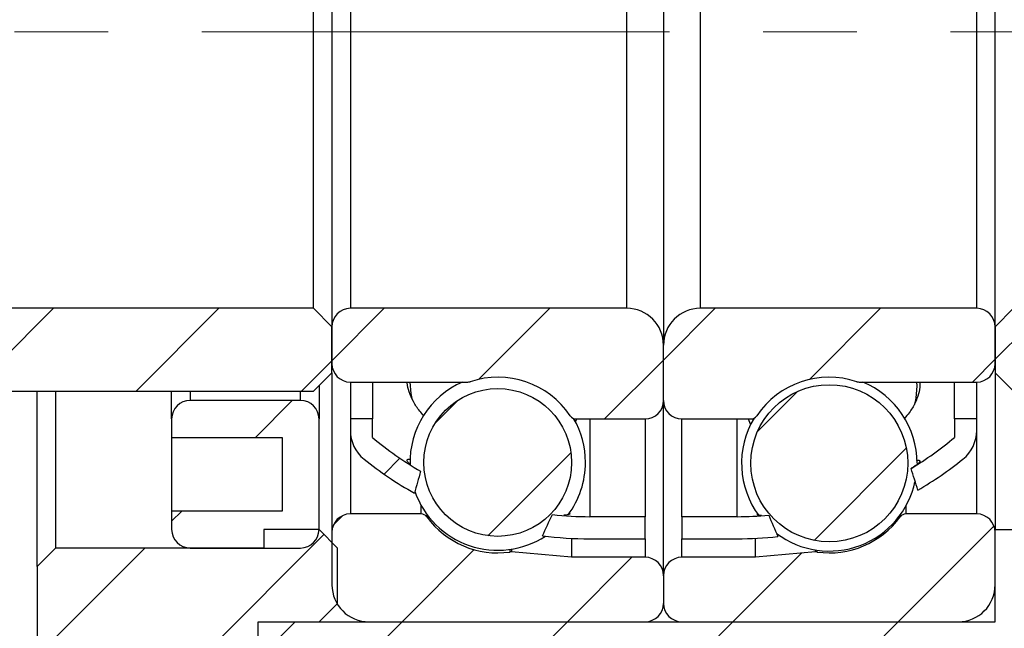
# Model space of a CAD drawing. Header units: millimetres. Extents: x 3 to 296, y 67 to 187.
# Tile 4 of 10: x 104 to 131, y 92 to 108. Entities that reach past the tile are written whole.
import ezdxf

# ---------------------------------------------------------------- set-up
doc = ezdxf.new("R2010")
doc.units = ezdxf.units.MM
doc.linetypes.add('CENTERX2', pattern=[20.319999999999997, 12.7, -2.54, 2.54, -2.54])
doc.layers.add('FORMAT', color=7, linetype='Continuous')
doc.styles.add('SLDTEXTSTYLE0', font='TXT', dxfattribs={"width": 0.75})
doc.dimstyles.new('SLDDIMSTYLE1', dxfattribs={"dimtxt": 3.5, "dimasz": 2.5, "dimexe": 0, "dimexo": 0.0625, "dimgap": 0.875, "dimtad": 1, "dimrnd": 1e-09, "dimzin": 12, "dimdsep": 46, "dimtxsty": 'SLDTEXTSTYLE0', "dimsah": 1, "dimcen": 0.09, "dimadec": 0, "dimazin": 3, "dimtfac": 1, "dimtofl": 0, "dimtmove": 0, "dimatfit": 3, "dimfxl": 1, "dimfrac": 2, "dimtolj": 1, "dimtzin": 12, "dimarcsym": 0})
pattern_1 = [(45, (0, 0), (-2.245064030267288, 2.245064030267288), [])]

# ---------------------------------------------------------------- blocks, each defined once
blk = doc.blocks.new('_D_10')
at = {"layer": 'FORMAT', "color": 7}
for p, q in [((94.7111454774, 94.5632442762), (94.7111454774, 78.0847774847)), ((130.7111454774, 91.1632442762), (130.7111454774, 78.0847774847)), ((130.7111454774, 79.0847774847), (94.7111454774, 79.0847774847))]:
    blk.add_line(p, q, dxfattribs=at)
for points in [[(94.7111454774, 79.0847774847), (97.2111454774, 78.8347774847), (97.2111454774, 79.3347774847)], [(130.7111454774, 79.0847774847), (128.2111454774, 79.3347774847), (128.2111454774, 78.8347774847)]]:
    blk.add_solid(points, dxfattribs=at)
at = {"layer": 'FORMAT', "color": 7, "insert": (110.9083868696, 83.5965143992), "char_height": 3.5, "attachment_point": 1, "style": 'SLDTEXTSTYLE0'}
blk.add_mtext('36', dxfattribs=at)
blk = doc.blocks.new('_D_11')
at = {"layer": 'FORMAT', "color": 7}
for p, q in [((130.7111454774, 91.1632442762), (130.7111454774, 78.0847774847)), ((136.7111454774, 88.1632442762), (136.7111454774, 78.0847774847)), ((130.7111454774, 79.0847774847), (136.7111454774, 79.0847774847))]:
    blk.add_line(p, q, dxfattribs=at)
for points in [[(130.7111454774, 79.0847774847), (133.2111454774, 78.8347774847), (133.2111454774, 79.3347774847)], [(136.7111454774, 79.0847774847), (134.2111454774, 79.3347774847), (134.2111454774, 78.8347774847)]]:
    blk.add_solid(points, dxfattribs=at)
at = {"layer": 'FORMAT', "color": 7, "insert": (133.2245005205, 83.5965143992), "char_height": 3.5, "attachment_point": 1, "style": 'SLDTEXTSTYLE0'}
blk.add_mtext('6', dxfattribs=at)
blk = doc.blocks.new('_D_12')
at = {"layer": 'FORMAT', "color": 7}
for p, q in [((131.2111454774, 115.6632442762), (149.4663116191, 115.6632442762)), ((148.4663116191, 115.6632442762), (148.4663116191, 100.6632442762)), ((131.2111454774, 100.6632442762), (149.4663116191, 100.6632442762))]:
    blk.add_line(p, q, dxfattribs=at)
for points in [[(148.4663116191, 115.6632442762), (148.2163116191, 113.1632442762), (148.7163116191, 113.1632442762)], [(148.4663116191, 100.6632442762), (148.7163116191, 103.1632442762), (148.2163116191, 103.1632442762)]]:
    blk.add_solid(points, dxfattribs=at)
at = {"layer": 'FORMAT', "color": 7, "char_height": 3.5, "attachment_point": 1, "rotation": 90.00000000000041, "style": 'SLDTEXTSTYLE0'}
for s, insert in [('15', (143.9011023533, 107.5642229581)), ('%%c', (143.9545745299, 102.2857855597))]:
    blk.add_mtext(s, dxfattribs=dict(at, insert=insert))

msp = doc.modelspace()

# ---------------------------------------------------------------- hatches: boundary and pattern name
at = {"layer": 'FORMAT', "linetype": 'Continuous', "lineweight": 18}
h = msp.add_hatch(dxfattribs=at)
h.set_pattern_fill('ANSI31', color=256, style=0)
h.set_pattern_definition(pattern_1)
edge = h.paths.add_edge_path(flags=0)
edge.add_line((112.7111454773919, 100.1632442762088), (112.2111454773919, 100.6632442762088))
edge.add_line((112.2111454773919, 100.6632442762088), (103.2111454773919, 100.6632442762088))
edge.add_arc((103.2111454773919, 100.1632442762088), 0.5, 90, 180)
edge.add_line((102.7111454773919, 100.1632442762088), (102.7111454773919, 98.91324427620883))
edge.add_arc((103.2111454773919, 98.91324427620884), 0.5, 180.0000000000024, 270.0000000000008)
edge.add_line((103.2111454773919, 98.41324427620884), (112.2111454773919, 98.41324427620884))
edge.add_line((112.2111454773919, 98.41324427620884), (112.7111454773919, 98.91324427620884))
edge.add_line((112.7111454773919, 98.91324427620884), (112.7111454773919, 100.1632442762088))
h = msp.add_hatch(dxfattribs=at)
h.set_pattern_fill('ANSI31', color=256, style=0)
h.set_pattern_definition(pattern_1)
edge = h.paths.add_edge_path(flags=0)
edge.add_line((120.7111454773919, 100.6632442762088), (113.2111454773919, 100.6632442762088))
edge.add_arc((113.2111454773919, 100.1632442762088), 0.4999999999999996, 90, 180)
edge.add_line((112.7111454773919, 100.1632442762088), (112.7111454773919, 99.16324427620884))
edge.add_arc((113.2111454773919, 99.16324427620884), 0.5, 180, 270.0000000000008)
edge.add_line((113.2111454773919, 98.66324427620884), (116.3985252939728, 98.66324427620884))
edge.add_arc((116.3985252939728, 98.86324427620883), 0.2000000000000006, 270.0000000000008, 288.3497385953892)
edge.add_arc((117.2111454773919, 96.41324427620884), 2.381250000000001, 34.17644735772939, 108.34973859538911, ccw=False)
edge.add_arc((119.3466434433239, 97.86324427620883), 0.2000000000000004, 214.1764473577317, 270.0000000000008)
edge.add_line((119.3466434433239, 97.66324427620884), (121.2111454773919, 97.66324427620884))
edge.add_arc((121.2111454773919, 98.16324427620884), 0.5000000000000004, 270.0000000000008, 360.0000000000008)
edge.add_line((121.7111454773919, 98.16324427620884), (121.7111454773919, 99.66324427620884))
edge.add_arc((120.7111454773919, 99.66324427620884), 1, 0, 90)
h = msp.add_hatch(dxfattribs=at)
h.set_pattern_fill('ANSI31', color=256, style=0)
h.set_pattern_definition(pattern_1)
edge = h.paths.add_edge_path(flags=0)
edge.add_line((130.7111454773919, 99.16324427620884), (130.7111454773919, 100.1632442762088))
edge.add_arc((130.2111454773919, 100.1632442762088), 0.4999999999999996, 0, 90)
edge.add_line((130.2111454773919, 100.6632442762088), (122.7111454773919, 100.6632442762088))
edge.add_arc((122.7111454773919, 99.66324427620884), 1, 90, 180.0000000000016)
edge.add_line((121.7111454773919, 99.66324427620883), (121.7111454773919, 98.16324427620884))
edge.add_arc((122.2111454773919, 98.16324427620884), 0.5000000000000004, 180, 270.0000000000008)
edge.add_line((122.2111454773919, 97.66324427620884), (124.0756475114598, 97.66324427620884))
edge.add_arc((124.0756475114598, 97.86324427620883), 0.2000000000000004, 270.0000000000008, 325.8235526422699)
edge.add_arc((126.2111454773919, 96.41324427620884), 2.381250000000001, 71.65026140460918, 145.8235526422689, ccw=False)
edge.add_arc((127.0237656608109, 98.86324427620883), 0.2000000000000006, 251.6502614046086, 270.0000000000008)
edge.add_line((127.0237656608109, 98.66324427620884), (130.2111454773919, 98.66324427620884))
edge.add_arc((130.2111454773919, 99.16324427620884), 0.5, 270.0000000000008, 360.0000000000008)
h = msp.add_hatch(dxfattribs=at)
h.set_pattern_fill('ANSI31', color=256, style=0)
h.set_pattern_definition(pattern_1)
edge = h.paths.add_edge_path(flags=0)
edge.add_line((131.2111454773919, 100.6632442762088), (130.7111454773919, 100.1632442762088))
edge.add_line((130.7111454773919, 100.1632442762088), (130.7111454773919, 98.91324427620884))
edge.add_line((130.7111454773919, 98.91324427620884), (131.2111454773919, 98.41324427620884))
edge.add_line((131.2111454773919, 98.41324427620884), (140.2111454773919, 98.41324427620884))
edge.add_arc((140.2111454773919, 98.91324427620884), 0.5, 270.0000000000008, 360.0000000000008)
edge.add_line((140.7111454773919, 98.91324427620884), (140.7111454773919, 100.1632442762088))
edge.add_arc((140.2111454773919, 100.1632442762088), 0.5, 0, 90)
edge.add_line((140.2111454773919, 100.6632442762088), (131.2111454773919, 100.6632442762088))
h = msp.add_hatch(dxfattribs=at)
h.set_pattern_fill('ANSI31', color=256, style=0)
h.set_pattern_definition(pattern_1)
edge = h.paths.add_edge_path(flags=0)
edge.add_arc((117.2111454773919, 96.48374134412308), 2.004654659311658, 0, 360)
h = msp.add_hatch(dxfattribs=at)
h.set_pattern_fill('ANSI31', color=256, style=0)
h.set_pattern_definition(pattern_1)
edge = h.paths.add_edge_path(flags=0)
edge.add_arc((126.2111454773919, 96.46153562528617), 2.130219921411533, 0, 360)
h = msp.add_hatch(dxfattribs=at)
h.set_pattern_fill('ANSI31', color=256, style=0)
h.set_pattern_definition(pattern_1)
edge = h.paths.add_edge_path(flags=0)
edge.add_line((108.3611454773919, 97.66324427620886), (108.3611454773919, 97.16324427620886))
edge.add_line((108.3611454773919, 97.16324427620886), (111.3611454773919, 97.16324427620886))
edge.add_line((111.3611454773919, 97.16324427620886), (111.3611454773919, 95.16324427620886))
edge.add_line((111.3611454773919, 95.16324427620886), (108.3611454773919, 95.16324427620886))
edge.add_line((108.3611454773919, 95.16324427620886), (108.3611454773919, 94.66324427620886))
edge.add_arc((108.8611454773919, 94.66324427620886), 0.5, 180, 270.0000000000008)
edge.add_line((108.8611454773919, 94.16324427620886), (111.8611454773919, 94.16324427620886))
edge.add_arc((111.8611454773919, 94.66324427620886), 0.5, 270.0000000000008, 360.0000000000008)
edge.add_line((112.3611454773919, 94.66324427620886), (112.3611454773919, 97.66324427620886))
edge.add_arc((111.8611454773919, 97.66324427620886), 0.5, 0, 90)
edge.add_line((111.8611454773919, 98.16324427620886), (108.8611454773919, 98.16324427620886))
edge.add_arc((108.8611454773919, 97.66324427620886), 0.5, 90, 180)
h = msp.add_hatch(dxfattribs=at)
h.set_pattern_fill('ANSI31', color=256, style=0)
h.set_pattern_definition(pattern_1)
edge = h.paths.add_edge_path(flags=0)
edge.add_arc((114.2111454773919, 97.35212045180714), 1.000000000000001, 180, 231.162553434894)
edge.add_arc((119.7111454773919, 104.1835931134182), 9.770348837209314, 231.162553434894, 240.8238746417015)
edge.add_ellipse((121.6042904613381, 108.1632442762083), major_axis=(-7.989557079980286, -21.24083217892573), ratio=0.1024511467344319, start_angle=352.0626335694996, end_angle=352.598161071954, ccw=False)
edge.add_arc((119.7111454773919, 104.1835931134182), 9.170348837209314, 229.9558335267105, 239.9552640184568, ccw=False)
edge.add_line((113.8111454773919, 97.16324427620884), (113.8111454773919, 97.66324427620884))
edge.add_line((113.8111454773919, 97.66324427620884), (113.2111454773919, 97.66324427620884))
edge.add_line((113.2111454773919, 97.66324427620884), (113.2111454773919, 97.35212045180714))
h = msp.add_hatch(dxfattribs=at)
h.set_pattern_fill('ANSI31', color=256, style=0)
h.set_pattern_definition(pattern_1)
edge = h.paths.add_edge_path(flags=0)
edge.add_ellipse((121.8180004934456, 108.1632442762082), major_axis=(9.632632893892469, -25.65776091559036), ratio=0.0848343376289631, start_angle=8.10532800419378, end_angle=8.597400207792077, ccw=False)
edge.add_arc((123.7111454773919, 104.1835931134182), 9.770348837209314, 300.1446181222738, 308.8374465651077)
edge.add_arc((129.2111454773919, 97.35212045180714), 1.000000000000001, 308.8374465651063, 360.0000000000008)
edge.add_line((130.2111454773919, 97.35212045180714), (130.2111454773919, 97.66324427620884))
edge.add_line((130.2111454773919, 97.66324427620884), (129.6111454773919, 97.66324427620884))
edge.add_line((129.6111454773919, 97.66324427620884), (129.6111454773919, 97.16324427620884))
edge.add_arc((123.7111454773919, 104.1835931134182), 9.170348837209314, 300.9684915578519, 310.0441664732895, ccw=False)
h = msp.add_hatch(dxfattribs=at)
h.set_pattern_fill('ANSI31', color=256, style=0)
h.set_pattern_definition(pattern_1)
edge = h.paths.add_edge_path(flags=0)
edge.add_line((113.7111454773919, 92.16324427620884), (121.2111454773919, 92.16324427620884))
edge.add_arc((121.2111454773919, 92.66324427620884), 0.4999999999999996, 270.0000000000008, 360.0000000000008)
edge.add_line((121.7111454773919, 92.66324427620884), (121.7111454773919, 93.41324427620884))
edge.add_arc((121.2111454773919, 93.41324427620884), 0.5000000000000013, 0, 90)
edge.add_line((121.2111454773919, 93.91324427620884), (119.2111454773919, 93.91324427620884))
edge.add_line((119.2111454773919, 93.91324427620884), (117.5830317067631, 94.05568577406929))
edge.add_arc((117.5656005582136, 93.85644683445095), 0.2000000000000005, 85.00000000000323, 97.89274711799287)
edge.add_arc((117.2111454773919, 96.41324427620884), 2.38125, 216.2137304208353, 277.89274711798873, ccw=False)
edge.add_arc((115.1285445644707, 94.88824427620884), 0.2000000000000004, 36.21373042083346, 90)
edge.add_line((115.1285445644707, 95.08824427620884), (113.2111454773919, 95.08824427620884))
edge.add_arc((113.2111454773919, 94.58824427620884), 0.5000000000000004, 90, 180)
edge.add_line((112.7111454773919, 94.58824427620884), (112.7111454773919, 93.16324427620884))
edge.add_arc((113.7111454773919, 93.16324427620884), 1.000000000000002, 180, 270.0000000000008)
h = msp.add_hatch(dxfattribs=at)
h.set_pattern_fill('ANSI31', color=256, style=0)
h.set_pattern_definition(pattern_1)
edge = h.paths.add_edge_path(flags=0)
edge.add_line((121.2111454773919, 94.41324427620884), (121.2111454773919, 95.01324427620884))
edge.add_line((121.2111454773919, 95.01324427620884), (119.7111454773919, 95.01324427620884))
edge.add_arc((119.7111454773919, 104.1835931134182), 9.170348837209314, 263.6296239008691, 270, ccw=False)
edge.add_ellipse((121.6042904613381, 108.1632442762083), major_axis=(-7.989557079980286, -21.24083217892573), ratio=0.1024511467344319, start_angle=7.524205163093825, end_angle=8.080371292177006, ccw=False)
edge.add_arc((119.7111454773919, 104.1835931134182), 9.770348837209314, 262.4476850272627, 270.0000000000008)
edge.add_line((119.7111454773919, 94.41324427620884), (121.2111454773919, 94.41324427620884))
h = msp.add_hatch(dxfattribs=at)
h.set_pattern_fill('ANSI31', color=256, style=0)
h.set_pattern_definition(pattern_1)
edge = h.paths.add_edge_path(flags=0)
edge.add_line((121.7111454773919, 93.41324427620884), (121.7111454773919, 92.66324427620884))
edge.add_arc((122.2111454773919, 92.66324427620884), 0.4999999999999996, 180, 270.0000000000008)
edge.add_line((122.2111454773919, 92.16324427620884), (129.7111454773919, 92.16324427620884))
edge.add_arc((129.7111454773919, 93.16324427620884), 1.000000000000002, 270.0000000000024, 360.0000000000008)
edge.add_line((130.7111454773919, 93.16324427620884), (130.7111454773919, 94.58824427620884))
edge.add_arc((130.2111454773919, 94.58824427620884), 0.5000000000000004, 0, 89.99999999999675)
edge.add_line((130.2111454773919, 95.08824427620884), (128.293746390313, 95.08824427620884))
edge.add_arc((128.293746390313, 94.88824427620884), 0.2000000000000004, 90, 143.7862695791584)
edge.add_arc((126.2111454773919, 96.41324427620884), 2.38125, 262.10725288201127, 323.78626957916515, ccw=False)
edge.add_arc((125.8566903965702, 93.85644683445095), 0.2000000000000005, 82.10725288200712, 94.99999999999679)
edge.add_line((125.8392592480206, 94.05568577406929), (124.2111454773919, 93.91324427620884))
edge.add_line((124.2111454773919, 93.91324427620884), (122.2111454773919, 93.91324427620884))
edge.add_arc((122.2111454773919, 93.41324427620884), 0.5000000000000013, 90, 180)
h = msp.add_hatch(dxfattribs=at)
h.set_pattern_fill('ANSI31', color=256, style=0)
h.set_pattern_definition(pattern_1)
edge = h.paths.add_edge_path(flags=0)
edge.add_arc((123.7111454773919, 104.1835931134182), 9.170348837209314, 270, 275.3453616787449, ccw=False)
edge.add_line((123.7111454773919, 95.01324427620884), (122.2111454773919, 95.01324427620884))
edge.add_line((122.2111454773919, 95.01324427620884), (122.2111454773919, 94.41324427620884))
edge.add_line((122.2111454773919, 94.41324427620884), (123.7111454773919, 94.41324427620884))
edge.add_arc((123.7111454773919, 104.1835931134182), 9.770348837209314, 270.0000000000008, 276.4847281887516)
edge.add_ellipse((121.8180004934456, 108.1632442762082), major_axis=(9.632632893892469, -25.65776091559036), ratio=0.0848343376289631, start_angle=351.25847448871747, end_angle=351.7713666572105, ccw=False)
h = msp.add_hatch(dxfattribs=at)
h.set_pattern_fill('ANSI31', color=256, style=0)
h.set_pattern_definition(pattern_1)
h.paths.add_polyline_path([(110.4111454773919, 86.66324427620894), (110.7111454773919, 86.96324427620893), (110.7111454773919, 92.16324427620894), (112.3611454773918, 92.16324427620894), (112.8611454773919, 92.66324427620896), (112.8611454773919, 94.16324427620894), (112.3611454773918, 94.66324427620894), (110.8611454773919, 94.66324427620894), (110.8611454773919, 94.16324427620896), (105.2111454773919, 94.16324427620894), (104.7111454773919, 93.66324427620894), (104.7111454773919, 86.96324427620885), (105.0111454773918, 86.66324427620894)], flags=0)
h = msp.add_hatch(dxfattribs=at)
h.set_pattern_fill('ANSI31', color=256, style=0)
h.set_pattern_definition(pattern_1)
h.paths.add_polyline_path([(111.7111454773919, 92.16324427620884), (110.7111454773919, 91.16324427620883), (110.7111454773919, 87.16324427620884), (111.2111454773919, 86.66324427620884), (119.2111454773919, 86.66324427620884), (119.7111454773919, 87.16324427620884), (119.7111454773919, 88.16324427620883), (135.7111454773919, 88.16324427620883), (136.7111454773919, 89.16324427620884), (136.7111454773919, 93.66324427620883), (136.2111454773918, 94.16324427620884), (131.7111454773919, 94.16324427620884), (131.7111454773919, 94.66324427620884), (130.7111454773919, 94.66324427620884), (130.7111454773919, 92.16324427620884)], flags=0)

# ---------------------------------------------------------------- linework, layer by layer
at = {"color": 7, "linetype": 'Continuous', "lineweight": 25}
for p, q in [((121.7111454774, 116.6632442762), (121.7111454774, 99.6632442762)), ((112.7111454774, 116.1632442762), (112.7111454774, 100.1632442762)), ((130.7111454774, 100.1632442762), (130.7111454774, 116.1632442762)), ((112.2111454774, 100.6632442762), (112.2111454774, 115.6632442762)), ((113.2111454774, 115.6632442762), (113.2111454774, 100.6632442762)), ((120.7111454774, 115.6632442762), (120.7111454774, 100.6632442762)), ((122.7111454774, 100.6632442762), (122.7111454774, 115.6632442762)), ((130.2111454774, 100.6632442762), (130.2111454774, 115.6632442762)), ((112.2111454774, 100.6632442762), (103.2111454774, 100.6632442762)), ((112.2111454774, 100.6632442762), (112.7111454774, 100.1632442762)), ((120.7111454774, 100.6632442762), (113.2111454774, 100.6632442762)), ((130.2111454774, 100.6632442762), (122.7111454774, 100.6632442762)), ((130.7111454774, 100.1632442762), (131.2111454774, 100.6632442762)), ((112.7111454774, 100.1632442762), (112.7111454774, 99.1632442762)), ((112.7111454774, 98.9132442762), (112.7111454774, 100.1632442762)), ((130.7111454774, 100.1632442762), (130.7111454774, 98.9132442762)), ((130.7111454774, 99.1632442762), (130.7111454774, 100.1632442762)), ((121.7111454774, 98.1632442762), (121.7111454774, 99.6632442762)), ((112.7111454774, 98.9132442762), (112.2111454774, 98.4132442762)), ((112.7111454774, 98.9132442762), (112.7111454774, 94.5882442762)), ((131.2111454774, 98.4132442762), (130.7111454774, 98.9132442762)), ((130.7111454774, 98.9132442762), (130.7111454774, 94.6632442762)), ((113.2111454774, 98.6632442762), (116.398525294, 98.6632442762)), ((113.2111454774, 98.6632442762), (113.2111454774, 97.6632442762)), ((113.8111454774, 98.6632442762), (113.8111454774, 97.6632442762)), ((127.0237656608, 98.6632442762), (130.2111454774, 98.6632442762)), ((128.5923954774, 98.5613656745), (128.5902151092, 98.6632442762)), ((129.6111454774, 97.6632442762), (129.6111454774, 98.6632442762)), ((130.2111454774, 97.6632442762), (130.2111454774, 98.6632442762)), ((103.2111454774, 98.4132442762), (112.2111454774, 98.4132442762)), ((104.7111454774, 93.6632442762), (104.7111454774, 98.4132442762)), ((105.2111454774, 98.4132442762), (105.2111454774, 94.1632442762)), ((108.3611454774, 97.6632442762), (108.3611454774, 98.4132442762)), ((112.3611454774, 98.5632442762), (112.3611454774, 97.6632442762)), ((111.8611454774, 98.1632442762), (108.8611454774, 98.1632442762)), ((121.7111454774, 93.4132442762), (121.7111454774, 98.1632442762)), ((108.3611454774, 97.6632442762), (108.3611454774, 97.1632442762)), ((112.3611454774, 94.6632442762), (112.3611454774, 97.6632442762)), ((113.2111454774, 97.6632442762), (113.2111454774, 97.3521204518)), ((113.8111454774, 97.6632442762), (113.2111454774, 97.6632442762)), ((113.8111454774, 97.1632442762), (113.8111454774, 97.6632442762)), ((119.3211814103, 97.5874169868), (119.3591397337, 97.6632442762)), ((119.3466434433, 97.6632442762), (121.2111454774, 97.6632442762)), ((121.2111454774, 97.6632442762), (121.2111454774, 95.0132442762)), ((122.2111454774, 95.0132442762), (122.2111454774, 97.6632442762)), ((122.2111454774, 97.6632442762), (124.0756475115, 97.6632442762)), ((130.2111454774, 97.6632442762), (129.6111454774, 97.6632442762)), ((129.6111454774, 97.6632442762), (129.6111454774, 97.1632442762)), ((130.2111454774, 97.3521204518), (130.2111454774, 97.6632442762)), ((108.3611454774, 97.1632442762), (108.3611454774, 95.1632442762)), ((108.3611454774, 97.1632442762), (111.3611454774, 97.1632442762)), ((111.3611454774, 97.1632442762), (111.3611454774, 95.1632442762)), ((111.3611454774, 95.1632442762), (108.3611454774, 95.1632442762)), ((108.3611454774, 95.1632442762), (108.3611454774, 94.6632442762)), ((115.1285445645, 95.0882442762), (113.2111454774, 95.0882442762)), ((121.2111454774, 95.0132442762), (119.7111454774, 95.0132442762)), ((121.2111454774, 94.4132442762), (121.2111454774, 95.0132442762)), ((123.7111454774, 95.0132442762), (122.2111454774, 95.0132442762)), ((122.2111454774, 95.0132442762), (122.2111454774, 94.4132442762)), ((130.2111454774, 95.0882442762), (128.2937463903, 95.0882442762)), ((110.8611454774, 94.6632442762), (110.8611454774, 94.1632442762)), ((112.3611454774, 94.6632442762), (110.8611454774, 94.6632442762)), ((112.3611454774, 94.6632442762), (112.8611454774, 94.1632442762)), ((130.7111454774, 92.1632442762), (130.7111454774, 94.6632442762)), ((130.7111454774, 94.6632442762), (131.7111454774, 94.6632442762)), ((112.7111454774, 94.5882442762), (112.7111454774, 93.1632442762)), ((119.2111454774, 94.426046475), (119.2111454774, 93.9132442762)), ((119.7111454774, 94.4132442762), (121.2111454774, 94.4132442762)), ((122.2111454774, 94.4132442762), (123.7111454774, 94.4132442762)), ((124.2111454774, 93.9132442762), (124.2111454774, 94.426046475)), ((130.7111454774, 93.1632442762), (130.7111454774, 94.5882442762)), ((104.7111454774, 93.6632442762), (105.2111454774, 94.1632442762)), ((110.8611454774, 94.1632442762), (105.2111454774, 94.1632442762)), ((108.8611454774, 94.1632442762), (111.8611454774, 94.1632442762)), ((112.8611454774, 92.6632442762), (112.8611454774, 94.1632442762)), ((119.2111454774, 93.9132442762), (117.5830317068, 94.0556857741)), ((121.2111454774, 93.9132442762), (119.2111454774, 93.9132442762)), ((124.2111454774, 93.9132442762), (122.2111454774, 93.9132442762)), ((125.839259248, 94.0556857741), (124.2111454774, 93.9132442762)), ((104.7111454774, 93.6632442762), (104.7111454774, 86.9632442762)), ((121.7111454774, 93.4132442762), (121.7111454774, 92.6632442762)), ((112.8611454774, 92.6632442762), (112.3611454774, 92.1632442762)), ((110.7111454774, 92.1632442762), (112.3611454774, 92.1632442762)), ((110.7111454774, 86.9632442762), (110.7111454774, 92.1632442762)), ((110.7111454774, 91.1632442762), (111.7111454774, 92.1632442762)), ((111.7111454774, 92.1632442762), (130.7111454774, 92.1632442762)), ((113.7111454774, 92.1632442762), (121.2111454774, 92.1632442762)), ((122.2111454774, 92.1632442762), (129.7111454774, 92.1632442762))]:
    msp.add_line(p, q, dxfattribs=at)
at = {"color": 8, "linetype": 'Continuous', "lineweight": 25}
for p, q in [((108.8611454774, 98.4132442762), (108.8611454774, 98.1632442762)), ((111.8611454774, 98.1632442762), (111.8611454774, 98.4132442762)), ((119.7111454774, 97.6632442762), (119.7111454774, 95.0132442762)), ((123.7111454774, 95.0132442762), (123.7111454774, 97.6632442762)), ((113.2111454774, 97.3521204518), (113.2111454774, 95.0882442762)), ((130.2111454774, 95.0882442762), (130.2111454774, 97.3521204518)), ((115.1285445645, 95.3291310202), (115.1285445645, 95.0882442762)), ((128.2937463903, 95.0882442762), (128.2937463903, 95.3069253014)), ((115.2899083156, 95.0769011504), (115.2899083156, 95.0064040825)), ((128.1323826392, 95.0064040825), (128.1323826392, 95.0546954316)), ((121.2111454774, 94.4132442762), (121.2111454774, 93.9132442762)), ((122.2111454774, 93.9132442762), (122.2111454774, 94.4132442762)), ((117.5381367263, 94.1250492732), (117.5381367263, 94.0545522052)), ((117.5830317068, 94.1317098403), (117.5830317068, 94.0556857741)), ((125.839259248, 94.0556857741), (125.839259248, 94.1095041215)), ((125.8841542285, 94.0545522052), (125.8841542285, 94.1028435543))]:
    msp.add_line(p, q, dxfattribs=at)
at = {"color": 7, "linetype": 'Continuous', "lineweight": 25, "flags": 128}
for points in [[(114.8300583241, 98.6632442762), (114.8541331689, 98.3522054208), (114.8773814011, 98.2179152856)], [(128.5371503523, 98.0514118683), (128.5681577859, 98.2224784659), (128.5923954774, 98.5613656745)], [(124.0057589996, 97.6632442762), (124.0450842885, 97.5721586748), (124.0738504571, 97.5114506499)]]:
    msp.add_lwpolyline(points, dxfattribs=at)
at = {"color": 7, "linetype": 'Continuous', "lineweight": 25}
for centre, radius in [((117.2111454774, 96.4837413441), 2.004654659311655), ((126.2111454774, 96.4615356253), 2.130219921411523)]:
    msp.add_circle(centre, radius, dxfattribs=at)
for centre, radius, start, end in [((113.2111454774, 100.1632442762), 0.5, 90, 180), ((120.7111454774, 99.6632442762), 1, 0, 90), ((122.7111454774, 99.6632442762), 1, 90, 180), ((130.2111454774, 100.1632442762), 0.5, 0, 90), ((113.2111454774, 99.1632442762), 0.5, 180, 270), ((130.2111454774, 99.1632442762), 0.5, 270, 0), ((117.2111454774, 96.4837413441), 2.381249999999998, 113.7549299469, 181.47794534), ((116.398525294, 98.8632442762), 0.2000000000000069, 270, 288.3497385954), ((117.2111454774, 96.4132442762), 2.381249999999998, 34.1764473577, 108.3497385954), ((126.2111454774, 96.4132442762), 2.381249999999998, 71.6502614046, 145.8235526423), ((127.0237656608, 98.8632442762), 0.2000000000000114, 251.6502614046, 270), ((126.2111454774, 96.4615356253), 2.381250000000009, 0, 67.6084250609), ((108.8611454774, 97.6632442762), 0.5, 90, 180), ((111.8611454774, 97.6632442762), 0.5, 0, 90), ((121.2111454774, 98.1632442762), 0.5, 270, 0), ((122.2111454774, 98.1632442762), 0.5, 180, 270), ((119.3466434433, 97.8632442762), 0.2000000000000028, 214.1764473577, 270), ((117.2111454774, 96.4837413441), 2.381249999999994, 0, 30.1007276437), ((126.2111454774, 96.4615356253), 2.381250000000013, 149.0437977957, 216.8551488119), ((124.0756475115, 97.8632442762), 0.2000000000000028, 270, 325.8235526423), ((114.2111454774, 97.3521204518), 1.00000000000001, 180, 231.1625534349), ((129.2111454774, 97.3521204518), 1, 308.8374465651, 0), ((119.7111454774, 104.1835931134), 9.170348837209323, 229.9558335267, 239.9552640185), ((123.7111454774, 104.1835931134), 9.170348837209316, 300.9684915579, 310.0441664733), ((119.7111454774, 104.1835931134), 9.77034883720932, 231.1625534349, 240.8238746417), ((117.2111454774, 96.4837413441), 2.381249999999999, 323.3405142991, 0), ((123.7111454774, 104.1835931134), 9.77034883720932, 300.1446181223, 308.8374465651), ((126.2111454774, 96.4615356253), 2.381250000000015, 233.0059034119, 348.1491443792), ((117.2111454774, 96.4837413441), 2.38125, 199.1798129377, 303.0348954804), ((113.2111454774, 94.5882442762), 0.5, 90, 180), ((115.1285445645, 94.8882442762), 0.2000000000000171, 36.2137304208, 90), ((117.2111454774, 96.4132442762), 2.381250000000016, 216.2137304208, 277.892747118), ((119.7111454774, 104.1835931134), 9.170348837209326, 263.6296239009, 270), ((123.7111454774, 104.1835931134), 9.170348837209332, 270, 275.3453616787), ((126.2111454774, 96.4132442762), 2.381250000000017, 262.107252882, 323.7862695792), ((128.2937463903, 94.8882442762), 0.2000000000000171, 90, 143.7862695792), ((130.2111454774, 94.5882442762), 0.5000000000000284, 0, 90), ((108.8611454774, 94.6632442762), 0.5, 180, 270), ((111.8611454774, 94.6632442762), 0.5, 270, 0), ((119.7111454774, 104.1835931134), 9.77034883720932, 262.4476850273, 270), ((123.7111454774, 104.1835931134), 9.770348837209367, 270, 276.4847281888), ((117.5656005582, 93.8564468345), 0.1999999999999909, 85, 97.892747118), ((121.2111454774, 93.4132442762), 0.5, 360, 90), ((122.2111454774, 93.4132442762), 0.5, 90, 180), ((125.8566903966, 93.8564468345), 0.1999999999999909, 82.107252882, 95), ((113.7111454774, 93.1632442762), 1, 180, 270), ((129.7111454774, 93.1632442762), 1, 270, 0), ((121.2111454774, 92.6632442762), 0.5, 270, 0), ((122.2111454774, 92.6632442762), 0.5, 180, 270)]:
    msp.add_arc(centre, radius, start, end, dxfattribs=at)
for centre, major_axis, ratio, start_param, end_param in [((121.6042904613, 108.1632442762), (-7.989557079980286, -21.24083217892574), 0.1024511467, 5.346094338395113, 5.380159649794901), ((121.8180004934, 108.1632442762), (9.632632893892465, -25.65776091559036), 0.0848343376, 1.033559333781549, 1.059461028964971), ((121.6042904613, 108.1632442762), (-7.989557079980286, -21.24083217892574), 0.1024511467, 0.9110731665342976, 0.9456996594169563), ((121.8180004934, 108.1632442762), (9.632632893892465, -25.65776091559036), 0.0848343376, 5.216551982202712, 5.242921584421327)]:
    msp.add_ellipse(centre, major_axis=major_axis, ratio=ratio, start_param=start_param, end_param=end_param, dxfattribs=at)
for points, knots in [([(115.2071836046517, 97.74557394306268), (115.1681069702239, 97.78879492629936), (115.0535373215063, 97.91551548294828), (114.9154209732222, 98.13682238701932), (114.8043224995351, 98.39338473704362), (114.7529929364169, 98.57244472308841), (114.7559824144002, 98.6554621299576), (114.7562626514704, 98.66324427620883)], [0, 0, 0, 0, 0.1417978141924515, 0.4157401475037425, 0.6976197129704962, 0.9716545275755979, 0.9999999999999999, 0.9999999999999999, 0.9999999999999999, 0.9999999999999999]), ([(128.6639553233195, 98.65239830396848), (128.6671344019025, 98.62892875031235), (128.6801597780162, 98.53276888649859), (128.6412358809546, 98.34372994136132), (128.5442763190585, 98.09190090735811), (128.4130303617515, 97.86572262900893), (128.2950814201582, 97.72803547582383), (128.2503626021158, 97.67583316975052)], [0, 0, 0, 0, 0.0827034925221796, 0.3388541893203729, 0.5876582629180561, 0.8436659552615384, 0.9999999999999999, 0.9999999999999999, 0.9999999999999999, 0.9999999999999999]), ([(114.8165059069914, 96.45113694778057), (114.8118977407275, 96.45503487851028), (114.7912912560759, 96.47246538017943), (114.7690222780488, 96.49806981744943), (114.7507251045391, 96.52729610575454), (114.748988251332, 96.54958895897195), (114.7624481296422, 96.56518929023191), (114.7891468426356, 96.57462377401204), (114.8192187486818, 96.57545671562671), (114.834049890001, 96.57586751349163)], [0, 0, 0, 0, 0.045702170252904, 0.2043678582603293, 0.3664906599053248, 0.5298087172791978, 0.687230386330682, 0.8457453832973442, 0.9999999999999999, 0.9999999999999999, 0.9999999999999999, 0.9999999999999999]), ([(128.5811746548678, 96.54075245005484), (128.5944489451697, 96.54181029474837), (128.624590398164, 96.54421230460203), (128.6539111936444, 96.54015245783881), (128.6714288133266, 96.52984485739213), (128.6732253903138, 96.51290153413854), (128.6602105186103, 96.4897540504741), (128.6318673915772, 96.460072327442), (128.5857080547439, 96.42235593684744), (128.5210782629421, 96.3765956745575), (128.4603888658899, 96.339239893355), (128.429900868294, 96.3204737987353)], [0, 0, 0, 0, 0.0871813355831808, 0.1979595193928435, 0.3095541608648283, 0.4171432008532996, 0.5254799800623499, 0.6361746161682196, 0.7476836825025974, 0.8732460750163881, 0.9999999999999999, 0.9999999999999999, 0.9999999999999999, 0.9999999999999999]), ([(128.5570773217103, 95.9236284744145), (128.5420437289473, 95.9202102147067), (128.5256898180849, 95.91649174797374), (128.5052474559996, 95.91102818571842), (128.503597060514, 95.91058708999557)], [0, 0, 0, 0, 0.919265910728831, 1, 1, 1, 1]), ([(119.1726430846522, 95.09863745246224), (119.1725291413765, 95.09707626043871), (119.171894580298, 95.08838183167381), (119.1547658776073, 95.07670673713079), (119.1207150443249, 95.0639511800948), (119.0727024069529, 95.05550681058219), (119.0288241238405, 95.05341946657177), (119.007467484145, 95.05240350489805)], [0, 0, 0, 0, 0.0538540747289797, 0.2999185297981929, 0.5362916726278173, 0.7743017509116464, 1, 1, 1, 1]), ([(124.3740295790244, 95.04418833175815), (124.3601134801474, 95.04465883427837), (124.3262752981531, 95.04580290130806), (124.2875679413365, 95.05182339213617), (124.2576875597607, 95.06175260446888), (124.2512947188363, 95.07168582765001), (124.2481621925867, 95.07655316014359)], [0, 0, 0, 0, 0.1901749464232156, 0.4624266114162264, 0.7365861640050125, 1, 1, 1, 1])]:
    msp.add_open_spline(points, degree=3, knots=knots, dxfattribs=at)
at = {"layer": 'FORMAT', "color": 7, "linetype": 'CENTERX2', "lineweight": 18}
msp.add_line((142.1982524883, 108.1632442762), (93.346793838, 108.1632442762), dxfattribs=at)

# ---------------------------------------------------------------- dimensions: what is measured, and where the dimension line sits
at = {"layer": 'FORMAT', "color": 7}
dim = msp.add_linear_dim(base=(148.4663116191, 100.6632442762), p1=(130.2111454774, 115.6632442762), p2=(130.2111454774, 100.6632442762), angle=90, text='%%c<>', dimstyle='SLDDIMSTYLE1', dxfattribs=at)
dim.commit()
dim.dimension.update_dxf_attribs({"geometry": '_D_12', "text_midpoint": (148.4663116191, 107.5111156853), "dimtype": 160})
for base, p2, picture, middle in [((94.7111454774, 79.0847774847), (94.7111454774, 95.5632442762), '_D_10', (113.4944980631, 79.0847774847)), ((136.7111454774, 79.0847774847), (136.7111454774, 89.1632442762), '_D_11', (134.5175561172, 79.0847774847))]:
    dim = msp.add_linear_dim(base=base, p1=(130.7111454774, 92.1632442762), p2=p2, dimstyle='SLDDIMSTYLE1', dxfattribs=at)
    dim.commit()
    dim.dimension.update_dxf_attribs({"geometry": picture, "text_midpoint": middle, "dimtype": 160})

doc.saveas('drawing.dxf')
